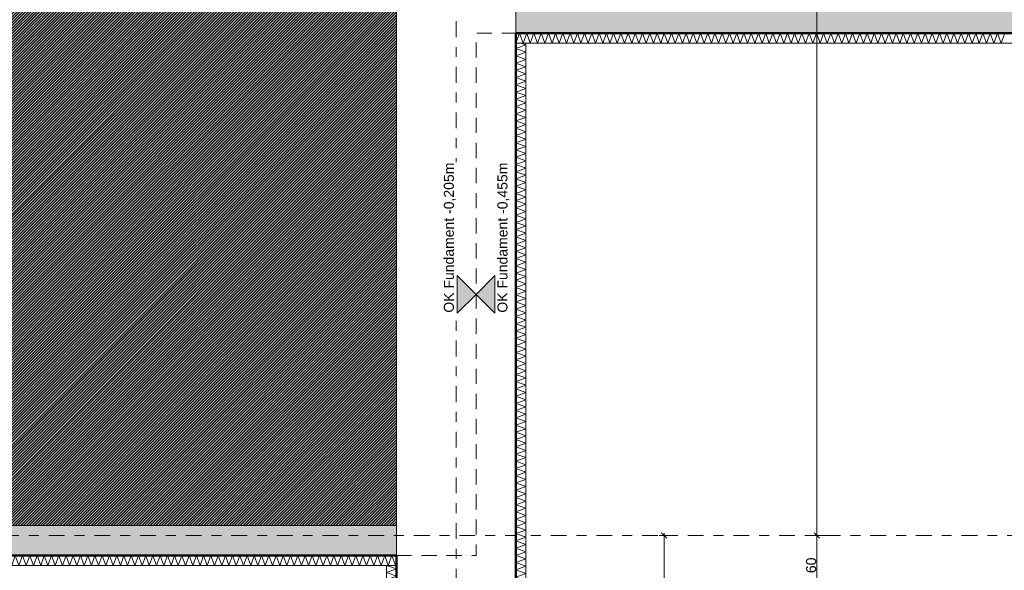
# Model space of a CAD drawing. Header units: metres. Extents: x -273 to 6, y -183 to 13.
# Tile 131 of 256: x -104 to -94, y -40 to -34. Entities that reach past the tile are written whole.
import ezdxf

# ---------------------------------------------------------------- set-up
doc = ezdxf.new("R2010")
doc.units = ezdxf.units.M
doc.header["$LTSCALE"] = 0.05
doc.header["$PDMODE"] = 1
doc.header["$PDSIZE"] = -2
doc.linetypes.add('ISO-02 Strichlinie', pattern=[3.81, 3.048, -0.762])
doc.linetypes.add('Linienart-53', pattern=[5.291531, 3.175, -1.058062, 0.352704, -0.705764])
doc.layers.get('0').update_dxf_attribs({"lineweight": 25})
for name, color, linetype, lineweight, true_color in [('00 -Bauelemente -Dämmung innen', 7, 'Continuous', 9, 0xff7fe6), ('30 -32 Gründung- 2 Flachgründungen u. Bodenplatten', 7, 'Continuous', 9, 0xff6633), ('30 -32 Gründung-4 Frostschürze', 7, 'Continuous', 9, 0x66aaff), ('70 -72 Beschriftung- 1 Beschriftung allgemein', 7, 'Continuous', 9, 0xff6633), ('70 -76 Bemaßung- 2 Allgemein', 7, 'Continuous', 5, 0x6666cc)]:
    doc.layers.add(name, color=color, linetype=linetype, lineweight=lineweight, true_color=true_color)
doc.layers.add('70 -71 Achsen- 1 Gebäudeachsen', color=7, linetype='Linienart-53', lineweight=18)
doc.layers.add('Keine', color=7, linetype='Continuous', lineweight=9)
doc.styles.add('Arial', font='arial.ttf')
doc.dimstyles.new('k+k_klein', dxfattribs={"dimtxt": 0.100689, "dimasz": 0.05302, "dimexe": 0.05, "dimexo": 0.15, "dimgap": 0.005, "dimtad": 1, "dimdec": 3, "dimtxsty": 'Arial', "dimblk": 'VW_SLASH-2', "dimblk1": 'VW_SLASH-2', "dimblk2": 'VW_SLASH-2', "dimcen": 0, "dimdle": 0.025, "dimadec": 3, "dimazin": 0, "dimtfac": 0.75, "dimtdec": 3, "dimtix": 1, "dimtmove": 0, "dimatfit": 0, "dimldrblk": 'VW_FILLEDARROW', "dimfxl": 0.1, "dimfxlon": 1, "dimfrac": 2, "dimtolj": 1, "dimarcsym": 0})

# ---------------------------------------------------------------- blocks, each defined once
blk = doc.blocks.new('_Achsen (3D)')
at = {"layer": '70 -71 Achsen- 1 Gebäudeachsen', "transparency": 33554687}
for p, q in [((-99.421, 3.8), (-99.421, -46.172)), ((-179.668, -39.447), (3.826, -39.447))]:
    blk.add_line(p, q, dxfattribs=at)
blk = doc.blocks.new('Gruppe-444')
at = {"color": 255, "linetype": 'Continuous', "lineweight": 5}
blk.add_wipeout([(-98.821, -34.497), (-75.671, -34.497), (-75.671, -34.397), (-98.821, -34.397)], dxfattribs=at).dxf.layer = '00 -Bauelemente -Dämmung innen'
blk = doc.blocks.new('Gruppe-445')
at = {"layer": '00 -Bauelemente -Dämmung innen', "color": 7, "transparency": 33554687, "flags": 128}
blk.add_lwpolyline([(-98.821, -34.497), (-98.7846, -34.397), (-98.7482, -34.497), (-98.7118, -34.397), (-98.6754, -34.497), (-98.639, -34.397), (-98.6026, -34.497), (-98.5662, -34.397), (-98.5298, -34.497), (-98.4934, -34.397), (-98.457, -34.497), (-98.4206, -34.397), (-98.3842, -34.497), (-98.3478, -34.397), (-98.3114, -34.497), (-98.275, -34.397), (-98.2386, -34.497), (-98.2023, -34.397), (-98.1659, -34.497), (-98.1295, -34.397), (-98.0931, -34.497), (-98.0567, -34.397), (-98.0203, -34.497), (-97.9839, -34.397), (-97.9475, -34.497), (-97.9111, -34.397), (-97.8747, -34.497), (-97.8383, -34.397), (-97.8019, -34.497), (-97.7655, -34.397), (-97.7291, -34.497), (-97.6927, -34.397), (-97.6563, -34.497), (-97.6199, -34.397), (-97.5835, -34.497), (-97.5471, -34.397), (-97.5107, -34.497), (-97.4743, -34.397), (-97.4379, -34.497), (-97.4015, -34.397), (-97.3651, -34.497), (-97.3287, -34.397), (-97.2923, -34.497), (-97.2559, -34.397), (-97.2195, -34.497), (-97.1831, -34.397), (-97.1467, -34.497), (-97.1103, -34.397), (-97.0739, -34.497), (-97.0375, -34.397), (-97.0011, -34.497), (-96.9648, -34.397), (-96.9284, -34.497), (-96.892, -34.397), (-96.8556, -34.497), (-96.8192, -34.397), (-96.7828, -34.497), (-96.7464, -34.397), (-96.71, -34.497), (-96.6736, -34.397), (-96.6372, -34.497), (-96.6008, -34.397), (-96.5644, -34.497), (-96.528, -34.397), (-96.4916, -34.497), (-96.4552, -34.397), (-96.4188, -34.497), (-96.3824, -34.397), (-96.346, -34.497), (-96.3096, -34.397), (-96.2732, -34.497), (-96.2368, -34.397), (-96.2004, -34.497), (-96.164, -34.397), (-96.1276, -34.497), (-96.0912, -34.397), (-96.0548, -34.497), (-96.0184, -34.397), (-95.982, -34.497), (-95.9456, -34.397), (-95.9092, -34.497), (-95.8728, -34.397), (-95.8364, -34.497), (-95.8, -34.397), (-95.7636, -34.497), (-95.7273, -34.397), (-95.6909, -34.497), (-95.6545, -34.397), (-95.6181, -34.497), (-95.5817, -34.397), (-95.5453, -34.497), (-95.5089, -34.397), (-95.4725, -34.497), (-95.4361, -34.397), (-95.3997, -34.497), (-95.3633, -34.397), (-95.3269, -34.497), (-95.2905, -34.397), (-95.2541, -34.497), (-95.2177, -34.397), (-95.1813, -34.497), (-95.1449, -34.397), (-95.1085, -34.497), (-95.0721, -34.397), (-95.0357, -34.497), (-94.9993, -34.397), (-94.9629, -34.497), (-94.9265, -34.397), (-94.8901, -34.497), (-94.8537, -34.397), (-94.8173, -34.497), (-94.7809, -34.397), (-94.7445, -34.497), (-94.7081, -34.397), (-94.6717, -34.497), (-94.6353, -34.397), (-94.5989, -34.497), (-94.5625, -34.397), (-94.5262, -34.497), (-94.4898, -34.397), (-94.4534, -34.497), (-94.417, -34.397), (-94.3806, -34.497), (-94.3442, -34.397), (-94.3078, -34.497), (-94.2714, -34.397), (-94.235, -34.497), (-94.1986, -34.397), (-94.1622, -34.497), (-94.1258, -34.397), (-94.0894, -34.497), (-94.053, -34.397), (-94.0166, -34.497), (-93.9802, -34.397), (-93.9438, -34.497), (-93.9074, -34.397)], dxfattribs=at)
blk = doc.blocks.new('Gruppe-446')
at = {"layer": '00 -Bauelemente -Dämmung innen', "color": 7, "linetype": 'Continuous', "lineweight": 9, "transparency": 33554687}
blk.add_line((-98.821, -34.397), (-98.821, -34.497), dxfattribs=at)
blk = doc.blocks.new('Gruppe-448')
at = {"color": 7, "transparency": 33554687}
blk.add_blockref('Gruppe-446', (0, 0), dxfattribs=at)
blk = doc.blocks.new('Gruppe-449')
at = {"layer": '00 -Bauelemente -Dämmung innen', "color": 7, "linetype": 'Continuous', "lineweight": 9, "transparency": 33554687}
blk.add_line((-75.671, -34.397), (-98.821, -34.397), dxfattribs=at)
blk = doc.blocks.new('Gruppe-450')
at = {"layer": '00 -Bauelemente -Dämmung innen', "color": 7, "linetype": 'Continuous', "lineweight": 9, "transparency": 33554687}
blk.add_line((-98.821, -34.497), (-75.671, -34.497), dxfattribs=at)
blk = doc.blocks.new('Gruppe-451')
at = {"color": 7, "transparency": 33554687}
for name in ['Gruppe-449', 'Gruppe-450']:
    blk.add_blockref(name, (0, 0), dxfattribs=at)
blk = doc.blocks.new('Gruppe-452')
at = {"layer": '00 -Bauelemente -Dämmung innen', "color": 7}
blk.add_blockref('Gruppe-444', (0, 0), dxfattribs=at)
at = {"color": 7, "transparency": 33554687}
for name in ['Gruppe-448', 'Gruppe-451']:
    blk.add_blockref(name, (0, 0), dxfattribs=at)
at = {"layer": '00 -Bauelemente -Dämmung innen', "color": 7, "transparency": 33554687}
blk.add_blockref('Gruppe-445', (0, 0), dxfattribs=at)
blk = doc.blocks.new('Gruppe-453')
at = {"layer": '00 -Bauelemente -Dämmung innen', "color": 7, "transparency": 33554687}
blk.add_blockref('Gruppe-452', (0, 0), dxfattribs=at)
at = {"layer": '00 -Bauelemente -Dämmung innen', "color": 0, "flags": 1}
for tag in ['prm0_value', 'prm1_value', 'prm2_value', 'prm3_value', 'prm4_value', 'prm5_value', 'prm6_value', 'IFC_UUID', 'instanceID', 'prm0_name', 'prm0_type', 'prm1_name', 'prm1_type', 'prm2_name', 'prm2_type', 'prm3_name', 'prm3_type', 'prm4_name', 'prm4_type', 'prm5_name', 'prm5_type', 'prm6_name', 'prm6_type']:
    blk.add_attdef(tag, (-98.821, -34.497), '', height=0.00018, dxfattribs=at)
blk = doc.blocks.new('Gruppe-454')
at = {"color": 255, "linetype": 'Continuous', "lineweight": 5}
blk.add_wipeout([(-105.271, -39.747), (-100.021, -39.747), (-100.021, -39.647), (-105.271, -39.647)], dxfattribs=at).dxf.layer = '00 -Bauelemente -Dämmung innen'
blk = doc.blocks.new('Gruppe-455')
at = {"layer": '00 -Bauelemente -Dämmung innen', "color": 7, "transparency": 33554687, "flags": 128}
blk.add_lwpolyline([(-105.271, -39.747), (-105.2346, -39.647), (-105.1982, -39.747), (-105.1618, -39.647), (-105.1254, -39.747), (-105.089, -39.647), (-105.0526, -39.747), (-105.0162, -39.647), (-104.9798, -39.747), (-104.9434, -39.647), (-104.907, -39.747), (-104.8706, -39.647), (-104.8342, -39.747), (-104.7978, -39.647), (-104.7614, -39.747), (-104.725, -39.647), (-104.6886, -39.747), (-104.6523, -39.647), (-104.6159, -39.747), (-104.5795, -39.647), (-104.5431, -39.747), (-104.5067, -39.647), (-104.4703, -39.747), (-104.4339, -39.647), (-104.3975, -39.747), (-104.3611, -39.647), (-104.3247, -39.747), (-104.2883, -39.647), (-104.2519, -39.747), (-104.2155, -39.647), (-104.1791, -39.747), (-104.1427, -39.647), (-104.1063, -39.747), (-104.0699, -39.647), (-104.0335, -39.747), (-103.9971, -39.647), (-103.9607, -39.747), (-103.9243, -39.647), (-103.8879, -39.747), (-103.8515, -39.647), (-103.8151, -39.747), (-103.7787, -39.647), (-103.7423, -39.747), (-103.7059, -39.647), (-103.6695, -39.747), (-103.6331, -39.647), (-103.5967, -39.747), (-103.5603, -39.647), (-103.5239, -39.747), (-103.4875, -39.647), (-103.4511, -39.747), (-103.4148, -39.647), (-103.3784, -39.747), (-103.342, -39.647), (-103.3056, -39.747), (-103.2692, -39.647), (-103.2328, -39.747), (-103.1964, -39.647), (-103.16, -39.747), (-103.1236, -39.647), (-103.0872, -39.747), (-103.0508, -39.647), (-103.0144, -39.747), (-102.978, -39.647), (-102.9416, -39.747), (-102.9052, -39.647), (-102.8688, -39.747), (-102.8324, -39.647), (-102.796, -39.747), (-102.7596, -39.647), (-102.7232, -39.747), (-102.6868, -39.647), (-102.6504, -39.747), (-102.614, -39.647), (-102.5776, -39.747), (-102.5412, -39.647), (-102.5048, -39.747), (-102.4684, -39.647), (-102.432, -39.747), (-102.3956, -39.647), (-102.3592, -39.747), (-102.3228, -39.647), (-102.2864, -39.747), (-102.25, -39.647), (-102.2136, -39.747), (-102.1773, -39.647), (-102.1409, -39.747), (-102.1045, -39.647), (-102.0681, -39.747), (-102.0317, -39.647), (-101.9953, -39.747), (-101.9589, -39.647), (-101.9225, -39.747), (-101.8861, -39.647), (-101.8497, -39.747), (-101.8133, -39.647), (-101.7769, -39.747), (-101.7405, -39.647), (-101.7041, -39.747), (-101.6677, -39.647), (-101.6313, -39.747), (-101.5949, -39.647), (-101.5585, -39.747), (-101.5221, -39.647), (-101.4857, -39.747), (-101.4493, -39.647), (-101.4129, -39.747), (-101.3765, -39.647), (-101.3401, -39.747), (-101.3037, -39.647), (-101.2673, -39.747), (-101.2309, -39.647), (-101.1945, -39.747), (-101.1581, -39.647), (-101.1217, -39.747), (-101.0853, -39.647), (-101.0489, -39.747), (-101.0125, -39.647), (-100.9762, -39.747), (-100.9398, -39.647), (-100.9034, -39.747), (-100.867, -39.647), (-100.8306, -39.747), (-100.7942, -39.647), (-100.7578, -39.747), (-100.7214, -39.647), (-100.685, -39.747), (-100.6486, -39.647), (-100.6122, -39.747), (-100.5758, -39.647), (-100.5394, -39.747), (-100.503, -39.647), (-100.4666, -39.747), (-100.4302, -39.647), (-100.3938, -39.747), (-100.3574, -39.647), (-100.321, -39.747), (-100.2846, -39.647), (-100.2482, -39.747), (-100.2118, -39.647), (-100.1754, -39.747), (-100.139, -39.647), (-100.1026, -39.747), (-100.0662, -39.647), (-100.0298, -39.747), (-100.021, -39.7228)], dxfattribs=at)
blk = doc.blocks.new('Gruppe-456')
at = {"layer": '00 -Bauelemente -Dämmung innen', "color": 7, "linetype": 'Continuous', "lineweight": 9, "transparency": 33554687}
blk.add_line((-105.271, -39.647), (-105.271, -39.747), dxfattribs=at)
blk = doc.blocks.new('Gruppe-457')
at = {"layer": '00 -Bauelemente -Dämmung innen', "color": 7, "linetype": 'Continuous', "lineweight": 9, "transparency": 33554687}
blk.add_line((-100.021, -39.747), (-100.021, -39.647), dxfattribs=at)
blk = doc.blocks.new('Gruppe-458')
at = {"color": 7, "transparency": 33554687}
for name in ['Gruppe-456', 'Gruppe-457']:
    blk.add_blockref(name, (0, 0), dxfattribs=at)
blk = doc.blocks.new('Gruppe-459')
at = {"layer": '00 -Bauelemente -Dämmung innen', "color": 7, "linetype": 'Continuous', "lineweight": 9, "transparency": 33554687}
blk.add_line((-100.021, -39.647), (-105.271, -39.647), dxfattribs=at)
blk = doc.blocks.new('Gruppe-460')
at = {"layer": '00 -Bauelemente -Dämmung innen', "color": 7, "linetype": 'Continuous', "lineweight": 9, "transparency": 33554687}
blk.add_line((-105.271, -39.747), (-100.021, -39.747), dxfattribs=at)
blk = doc.blocks.new('Gruppe-461')
at = {"color": 7, "transparency": 33554687}
for name in ['Gruppe-459', 'Gruppe-460']:
    blk.add_blockref(name, (0, 0), dxfattribs=at)
blk = doc.blocks.new('Gruppe-462')
at = {"layer": '00 -Bauelemente -Dämmung innen', "color": 7}
blk.add_blockref('Gruppe-454', (0, 0), dxfattribs=at)
at = {"color": 7, "transparency": 33554687}
for name in ['Gruppe-458', 'Gruppe-461']:
    blk.add_blockref(name, (0, 0), dxfattribs=at)
at = {"layer": '00 -Bauelemente -Dämmung innen', "color": 7, "transparency": 33554687}
blk.add_blockref('Gruppe-455', (0, 0), dxfattribs=at)
blk = doc.blocks.new('Gruppe-463')
at = {"layer": '00 -Bauelemente -Dämmung innen', "color": 7, "transparency": 33554687}
blk.add_blockref('Gruppe-462', (0, 0), dxfattribs=at)
at = {"layer": '00 -Bauelemente -Dämmung innen', "color": 0, "flags": 1}
for tag in ['prm0_value', 'prm1_value', 'prm2_value', 'prm3_value', 'prm4_value', 'prm5_value', 'prm6_value', 'IFC_UUID', 'instanceID', 'prm0_name', 'prm0_type', 'prm1_name', 'prm1_type', 'prm2_name', 'prm2_type', 'prm3_name', 'prm3_type', 'prm4_name', 'prm4_type', 'prm5_name', 'prm5_type', 'prm6_name', 'prm6_type']:
    blk.add_attdef(tag, (-105.271, -39.747), '', height=0.00018, dxfattribs=at)
blk = doc.blocks.new('Gruppe-1594')
at = {"color": 255, "linetype": 'Continuous', "lineweight": 5}
blk.add_wipeout([(-98.721, -40.047), (-98.721, -34.497), (-98.821, -34.497), (-98.821, -40.047)], dxfattribs=at).dxf.layer = '00 -Bauelemente -Dämmung innen'
blk = doc.blocks.new('Gruppe-1595')
at = {"layer": '00 -Bauelemente -Dämmung innen', "color": 7, "transparency": 33554687, "flags": 128}
blk.add_lwpolyline([(-98.721, -40.047), (-98.821, -40.0106), (-98.721, -39.9742), (-98.821, -39.9379), (-98.721, -39.9015), (-98.821, -39.8651), (-98.721, -39.8287), (-98.821, -39.7923), (-98.721, -39.7559), (-98.821, -39.7195), (-98.721, -39.6831), (-98.821, -39.6467), (-98.721, -39.6103), (-98.821, -39.5739), (-98.721, -39.5375), (-98.821, -39.5011), (-98.721, -39.4647), (-98.821, -39.4283), (-98.721, -39.3919), (-98.821, -39.3555), (-98.721, -39.3191), (-98.821, -39.2827), (-98.721, -39.2463), (-98.821, -39.2099), (-98.721, -39.1735), (-98.821, -39.1371), (-98.721, -39.1007), (-98.821, -39.0643), (-98.721, -39.0279), (-98.821, -38.9915), (-98.721, -38.9551), (-98.821, -38.9187), (-98.721, -38.8823), (-98.821, -38.8459), (-98.721, -38.8095), (-98.821, -38.7731), (-98.721, -38.7367), (-98.821, -38.7004), (-98.721, -38.664), (-98.821, -38.6276), (-98.721, -38.5912), (-98.821, -38.5548), (-98.721, -38.5184), (-98.821, -38.482), (-98.721, -38.4456), (-98.821, -38.4092), (-98.721, -38.3728), (-98.821, -38.3364), (-98.721, -38.3), (-98.821, -38.2636), (-98.721, -38.2272), (-98.821, -38.1908), (-98.721, -38.1544), (-98.821, -38.118), (-98.721, -38.0816), (-98.821, -38.0452), (-98.721, -38.0088), (-98.821, -37.9724), (-98.721, -37.936), (-98.821, -37.8996), (-98.721, -37.8632), (-98.821, -37.8268), (-98.721, -37.7904), (-98.821, -37.754), (-98.721, -37.7176), (-98.821, -37.6812), (-98.721, -37.6448), (-98.821, -37.6084), (-98.721, -37.572), (-98.821, -37.5356), (-98.721, -37.4993), (-98.821, -37.4629), (-98.721, -37.4265), (-98.821, -37.3901), (-98.721, -37.3537), (-98.821, -37.3173), (-98.721, -37.2809), (-98.821, -37.2445), (-98.721, -37.2081), (-98.821, -37.1717), (-98.721, -37.1353), (-98.821, -37.0989), (-98.721, -37.0625), (-98.821, -37.0261), (-98.721, -36.9897), (-98.821, -36.9533), (-98.721, -36.9169), (-98.821, -36.8805), (-98.721, -36.8441), (-98.821, -36.8077), (-98.721, -36.7713), (-98.821, -36.7349), (-98.721, -36.6985), (-98.821, -36.6621), (-98.721, -36.6257), (-98.821, -36.5893), (-98.721, -36.5529), (-98.821, -36.5165), (-98.721, -36.4801), (-98.821, -36.4437), (-98.721, -36.4073), (-98.821, -36.3709), (-98.721, -36.3345), (-98.821, -36.2981), (-98.721, -36.2618), (-98.821, -36.2254), (-98.721, -36.189), (-98.821, -36.1526), (-98.721, -36.1162), (-98.821, -36.0798), (-98.721, -36.0434), (-98.821, -36.007), (-98.721, -35.9706), (-98.821, -35.9342), (-98.721, -35.8978), (-98.821, -35.8614), (-98.721, -35.825), (-98.821, -35.7886), (-98.721, -35.7522), (-98.821, -35.7158), (-98.721, -35.6794), (-98.821, -35.643), (-98.721, -35.6066), (-98.821, -35.5702), (-98.721, -35.5338), (-98.821, -35.4974), (-98.721, -35.461), (-98.821, -35.4246), (-98.721, -35.3882), (-98.821, -35.3518), (-98.721, -35.3154), (-98.821, -35.279), (-98.721, -35.2426), (-98.821, -35.2062), (-98.721, -35.1698), (-98.821, -35.1334), (-98.721, -35.097), (-98.821, -35.0606), (-98.721, -35.0243), (-98.821, -34.9879), (-98.721, -34.9515), (-98.821, -34.9151), (-98.721, -34.8787), (-98.821, -34.8423), (-98.721, -34.8059), (-98.821, -34.7695), (-98.721, -34.7331), (-98.821, -34.6967), (-98.721, -34.6603), (-98.821, -34.6239), (-98.721, -34.5875), (-98.821, -34.5511), (-98.721, -34.5147), (-98.7695, -34.497)], dxfattribs=at)
blk = doc.blocks.new('Gruppe-1596')
at = {"layer": '00 -Bauelemente -Dämmung innen', "color": 7, "linetype": 'Continuous', "lineweight": 9, "transparency": 33554687}
blk.add_line((-98.821, -40.047), (-98.721, -40.047), dxfattribs=at)
blk = doc.blocks.new('Gruppe-1597')
at = {"layer": '00 -Bauelemente -Dämmung innen', "color": 7, "linetype": 'Continuous', "lineweight": 9, "transparency": 33554687}
blk.add_line((-98.721, -34.497), (-98.821, -34.497), dxfattribs=at)
blk = doc.blocks.new('Gruppe-1598')
at = {"color": 7, "transparency": 33554687}
for name in ['Gruppe-1597', 'Gruppe-1596']:
    blk.add_blockref(name, (0, 0), dxfattribs=at)
blk = doc.blocks.new('Gruppe-1599')
at = {"layer": '00 -Bauelemente -Dämmung innen', "color": 7, "linetype": 'Continuous', "lineweight": 9, "transparency": 33554687}
blk.add_line((-98.821, -34.497), (-98.821, -40.047), dxfattribs=at)
blk = doc.blocks.new('Gruppe-1600')
at = {"layer": '00 -Bauelemente -Dämmung innen', "color": 7, "linetype": 'Continuous', "lineweight": 9, "transparency": 33554687}
blk.add_line((-98.721, -40.047), (-98.721, -34.497), dxfattribs=at)
blk = doc.blocks.new('Gruppe-1601')
at = {"color": 7, "transparency": 33554687}
for name in ['Gruppe-1599', 'Gruppe-1600']:
    blk.add_blockref(name, (0, 0), dxfattribs=at)
blk = doc.blocks.new('Gruppe-1602')
at = {"layer": '00 -Bauelemente -Dämmung innen', "color": 7}
blk.add_blockref('Gruppe-1594', (0, 0), dxfattribs=at)
at = {"color": 7, "transparency": 33554687}
for name in ['Gruppe-1598', 'Gruppe-1601']:
    blk.add_blockref(name, (0, 0), dxfattribs=at)
at = {"layer": '00 -Bauelemente -Dämmung innen', "color": 7, "transparency": 33554687}
blk.add_blockref('Gruppe-1595', (0, 0), dxfattribs=at)
blk = doc.blocks.new('Gruppe-1603')
at = {"layer": '00 -Bauelemente -Dämmung innen', "color": 7, "transparency": 33554687}
blk.add_blockref('Gruppe-1602', (0, 0), dxfattribs=at)
at = {"layer": '00 -Bauelemente -Dämmung innen', "color": 0, "flags": 1}
for tag in ['prm0_value', 'prm1_value', 'prm2_value', 'prm3_value', 'prm4_value', 'prm5_value', 'prm6_value', 'IFC_UUID', 'instanceID', 'prm0_name', 'prm0_type', 'prm1_name', 'prm1_type', 'prm2_name', 'prm2_type', 'prm3_name', 'prm3_type', 'prm4_name', 'prm4_type', 'prm5_name', 'prm5_type', 'prm6_name', 'prm6_type']:
    blk.add_attdef(tag, (-98.821, -40.047), '', height=0.00018, dxfattribs=at)
blk = doc.blocks.new('Gruppe-1614')
at = {"color": 255, "linetype": 'Continuous', "lineweight": 5}
blk.add_wipeout([(-100.021, -40.147), (-100.021, -39.747), (-100.121, -39.747), (-100.121, -40.147)], dxfattribs=at).dxf.layer = '00 -Bauelemente -Dämmung innen'
blk = doc.blocks.new('Gruppe-1615')
at = {"layer": '00 -Bauelemente -Dämmung innen', "color": 7, "transparency": 33554687, "flags": 128}
blk.add_lwpolyline([(-100.021, -40.147), (-100.121, -40.1106), (-100.021, -40.0742), (-100.121, -40.0379), (-100.021, -40.0015), (-100.121, -39.9651), (-100.021, -39.9287), (-100.121, -39.8923), (-100.021, -39.8559), (-100.121, -39.8195), (-100.021, -39.7831), (-100.12, -39.747)], dxfattribs=at)
blk = doc.blocks.new('Gruppe-1616')
at = {"layer": '00 -Bauelemente -Dämmung innen', "color": 7, "linetype": 'Continuous', "lineweight": 9, "transparency": 33554687}
blk.add_line((-100.121, -40.147), (-100.021, -40.147), dxfattribs=at)
blk = doc.blocks.new('Gruppe-1617')
at = {"layer": '00 -Bauelemente -Dämmung innen', "color": 7, "linetype": 'Continuous', "lineweight": 9, "transparency": 33554687}
blk.add_line((-100.021, -39.747), (-100.121, -39.747), dxfattribs=at)
blk = doc.blocks.new('Gruppe-1618')
at = {"color": 7, "transparency": 33554687}
for name in ['Gruppe-1617', 'Gruppe-1616']:
    blk.add_blockref(name, (0, 0), dxfattribs=at)
blk = doc.blocks.new('Gruppe-1619')
at = {"layer": '00 -Bauelemente -Dämmung innen', "color": 7, "linetype": 'Continuous', "lineweight": 9, "transparency": 33554687}
blk.add_line((-100.121, -39.747), (-100.121, -40.147), dxfattribs=at)
blk = doc.blocks.new('Gruppe-1620')
at = {"layer": '00 -Bauelemente -Dämmung innen', "color": 7, "linetype": 'Continuous', "lineweight": 9, "transparency": 33554687}
blk.add_line((-100.021, -40.147), (-100.021, -39.747), dxfattribs=at)
blk = doc.blocks.new('Gruppe-1621')
at = {"color": 7, "transparency": 33554687}
for name in ['Gruppe-1619', 'Gruppe-1620']:
    blk.add_blockref(name, (0, 0), dxfattribs=at)
blk = doc.blocks.new('Gruppe-1622')
at = {"layer": '00 -Bauelemente -Dämmung innen', "color": 7}
blk.add_blockref('Gruppe-1614', (0, 0), dxfattribs=at)
at = {"color": 7, "transparency": 33554687}
for name in ['Gruppe-1618', 'Gruppe-1621']:
    blk.add_blockref(name, (0, 0), dxfattribs=at)
at = {"layer": '00 -Bauelemente -Dämmung innen', "color": 7, "transparency": 33554687}
blk.add_blockref('Gruppe-1615', (0, 0), dxfattribs=at)
blk = doc.blocks.new('Gruppe-1623')
at = {"layer": '00 -Bauelemente -Dämmung innen', "color": 7, "transparency": 33554687}
blk.add_blockref('Gruppe-1622', (0, 0), dxfattribs=at)
at = {"layer": '00 -Bauelemente -Dämmung innen', "color": 0, "flags": 1}
for tag in ['prm0_value', 'prm1_value', 'prm2_value', 'prm3_value', 'prm4_value', 'prm5_value', 'prm6_value', 'IFC_UUID', 'instanceID', 'prm0_name', 'prm0_type', 'prm1_name', 'prm1_type', 'prm2_name', 'prm2_type', 'prm3_name', 'prm3_type', 'prm4_name', 'prm4_type', 'prm5_name', 'prm5_type', 'prm6_name', 'prm6_type']:
    blk.add_attdef(tag, (-100.121, -40.147), '', height=0.00018, dxfattribs=at)
blk = doc.blocks.new('_FU_2D LP5 (2D)')
at = {"layer": 'Keine', "linetype": 'Continuous', "lineweight": 0, "transparency": 33554511}
blk.add_hatch(color=43, dxfattribs=at).paths.add_polyline_path([(-159.62099996, -12.44704198), (-159.62099996, -39.34704198), (-154.37099996, -39.34704198), (-154.37099996, -37.69704198), (-150.87099996, -37.69704198), (-150.87099996, -39.34704198), (-146.77099996, -39.34704198), (-146.77099996, -37.69704198), (-143.27099996, -37.69704198), (-143.27099996, -39.34704198), (-139.17099996, -39.34704198), (-139.17099996, -37.69704198), (-135.67099996, -37.69704198), (-135.67099996, -39.34704198), (-131.57099996, -39.34704198), (-131.57099996, -37.69704198), (-128.07099996, -37.69704198), (-128.07099996, -39.34704198), (-123.97099996, -39.34704198), (-123.97099996, -37.69704198), (-120.47099996, -37.69704198), (-120.47099996, -39.34704198), (-116.37099996, -39.34704198), (-116.37099996, -37.69704198), (-112.87099996, -37.69704198), (-112.87099996, -39.34704198), (-108.77099996, -39.34704198), (-108.77099996, -37.69704198), (-105.27099996, -37.69704198), (-105.27099996, -39.34704198), (-100.02099996, -39.34704198), (-100.02099996, -12.44704198)])
at = {"layer": 'Keine', "linetype": 'Continuous', "lineweight": 18, "transparency": 33554511}
h = blk.add_hatch(dxfattribs=at)
h.set_pattern_fill('Schraffur rosa', color=211, style=0, pattern_type=2)
h.set_pattern_definition([(45, (-163.679892, -17.715123), (0.0141421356, -0.0141421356), [])])
h.paths.add_polyline_path([(-159.62099996, -12.44704198), (-159.62099996, -39.34704198), (-154.37099996, -39.34704198), (-154.37099996, -37.69704198), (-150.87099996, -37.69704198), (-150.87099996, -39.34704198), (-146.77099996, -39.34704198), (-146.77099996, -37.69704198), (-143.27099996, -37.69704198), (-143.27099996, -39.34704198), (-139.17099996, -39.34704198), (-139.17099996, -37.69704198), (-135.67099996, -37.69704198), (-135.67099996, -39.34704198), (-131.57099996, -39.34704198), (-131.57099996, -37.69704198), (-128.07099996, -37.69704198), (-128.07099996, -39.34704198), (-123.97099996, -39.34704198), (-123.97099996, -37.69704198), (-120.47099996, -37.69704198), (-120.47099996, -39.34704198), (-116.37099996, -39.34704198), (-116.37099996, -37.69704198), (-112.87099996, -37.69704198), (-112.87099996, -39.34704198), (-108.77099996, -39.34704198), (-108.77099996, -37.69704198), (-105.27099996, -37.69704198), (-105.27099996, -39.34704198), (-100.02099996, -39.34704198), (-100.02099996, -12.44704198)])
at = {"layer": 'Keine', "flags": 128}
blk.add_lwpolyline([(-135.67099996, -39.34704198), (-131.57099996, -39.34704198), (-131.57099996, -37.69704198), (-128.07099996, -37.69704198), (-128.07099996, -39.34704198), (-123.97099996, -39.34704198), (-123.97099996, -37.69704198), (-120.47099996, -37.69704198), (-120.47099996, -39.34704198), (-116.37099996, -39.34704198), (-116.37099996, -37.69704198), (-112.87099996, -37.69704198), (-112.87099996, -39.34704198), (-108.77099996, -39.34704198), (-108.77099996, -37.69704198), (-105.27099996, -37.69704198), (-105.27099996, -39.34704198), (-100.02099996, -39.34704198), (-100.02099996, -12.44704198), (-159.62099996, -12.44704198)], dxfattribs=at)
blk.add_lwpolyline([(-135.67099996, -39.34704198), (-131.57099996, -39.34704198), (-131.57099996, -37.69704198), (-128.07099996, -37.69704198), (-128.07099996, -39.34704198), (-123.97099996, -39.34704198), (-123.97099996, -37.69704198), (-120.47099996, -37.69704198), (-120.47099996, -39.34704198), (-116.37099996, -39.34704198), (-116.37099996, -37.69704198), (-112.87099996, -37.69704198), (-112.87099996, -39.34704198), (-108.77099996, -39.34704198), (-108.77099996, -37.69704198), (-105.27099996, -37.69704198), (-105.27099996, -39.34704198), (-100.02099996, -39.34704198), (-100.02099996, -12.44704198), (-159.62099996, -12.44704198)], dxfattribs=at)
at = {"layer": '00 -Bauelemente -Dämmung innen', "color": 7}
for name in ['Gruppe-453', 'Gruppe-463']:
    blk.add_blockref(name, (0, 0), dxfattribs=at)
at = {"layer": '30 -32 Gründung-4 Frostschürze', "linetype": 'Continuous', "lineweight": 0, "transparency": 33554534}
for points in [[(-75.67099996, -34.39704198), (-98.82099996, -34.39704198), (-98.82099996, -34.09704198), (-75.67099996, -34.09704198)], [(-105.27099996, -39.34704198), (-100.02099996, -39.34704198), (-100.02099996, -39.64704198), (-105.27099996, -39.64704198)]]:
    blk.add_hatch(color=161, dxfattribs=at).paths.add_polyline_path(points)
at = {"layer": '30 -32 Gründung-4 Frostschürze', "flags": 128}
for points in [[(-75.67099996, -34.39704198), (-98.82099996, -34.39704198), (-98.82099996, -34.09704198), (-75.67099996, -34.09704198)], [(-105.27099996, -39.34704198), (-100.02099996, -39.34704198), (-100.02099996, -39.64704198), (-105.27099996, -39.64704198)]]:
    blk.add_lwpolyline(points, close=True, dxfattribs=at)
at = {"layer": '00 -Bauelemente -Dämmung innen', "color": 7}
for name in ['Gruppe-1603', 'Gruppe-1623']:
    blk.add_blockref(name, (0, 0), dxfattribs=at)
at = {"layer": '30 -32 Gründung- 2 Flachgründungen u. Bodenplatten', "flags": 128}
blk.add_lwpolyline([(-159.62099996, -12.44704198), (-100.02099996, -12.44704198), (-100.02099996, -40.04704198), (-98.82099996, -40.04704198), (-98.82099996, -23.54704198), (-94.09599996, -23.54704198), (-94.09599996, -11.09704198), (-98.82099996, -11.09704198), (-98.82099996, -9.29704198), (-92.67099996, -9.29704198), (-92.67099996, -8.09704198), (-93.72099996, -8.09704198), (-93.72099996, 0.10991089), (-94.92099996, 0.10991089), (-94.92099996, -8.09704198), (-98.82099996, -8.09704198), (-98.82099996, -7.44704198), (-100.02099996, -7.44704198), (-100.02099996, -10.94704198), (-160.82099996, -10.94704198)], dxfattribs=at)
at = {"layer": '30 -32 Gründung- 2 Flachgründungen u. Bodenplatten', "linetype": 'ISO-02 Strichlinie', "flags": 128}
blk.add_lwpolyline([(-100.02099996, -39.64704198), (-99.22099996, -39.64704198), (-99.22099996, -34.39704198), (-98.82099996, -34.39704198)], dxfattribs=at)
at = {"layer": '70 -72 Beschriftung- 1 Beschriftung allgemein', "color": 103, "lineweight": 50, "true_color": 0x66cc7f, "flags": 128}
blk.add_lwpolyline([(-116.37099996, -39.64704198), (-116.37099996, -41.19704198), (-112.87099996, -41.19704198), (-112.87099996, -39.64704198), (-108.77099996, -39.64704198), (-108.77099996, -41.19704198), (-105.27099996, -41.19704198), (-105.27099996, -39.64704198), (-100.02099996, -39.64704198), (-100.02099996, -40.04704198), (-98.82099996, -40.04704198), (-98.82099996, -34.39704198), (-75.67099996, -34.39704198)], dxfattribs=at)
blk = doc.blocks.new('VW_SLASH-2')
at = {"color": 0, "linetype": 'ByBlock', "lineweight": -2, "transparency": 16777216}
blk.add_line((0.47, 0), (-1, 0), dxfattribs=at)
at = {"color": 0, "lineweight": 5, "transparency": 16777216, "flags": 128}
blk.add_lwpolyline([(0.5, 0.5), (-0.5, -0.5)], dxfattribs=at)
blk = doc.blocks.new('*D2912')
at = {"layer": '70 -76 Bemaßung- 2 Allgemein', "color": 0, "lineweight": -2}
for p, q in [((-105.271, -44.172), (-105.271, -44.322)), ((-100.021, -44.172), (-100.021, -44.322)), ((-100.074, -44.272), (-105.218, -44.272))]:
    blk.add_line(p, q, dxfattribs=at)
at = {"layer": 'Defpoints', "color": 0}
for p in [(-105.271, -39.347), (-100.021, -39.347), (-105.271, -44.272)]:
    blk.add_point(p, dxfattribs=at)
at = {"layer": '70 -76 Bemaßung- 2 Allgemein', "color": 0, "lineweight": -2, "xscale": 0.05302001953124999, "yscale": 0.05302001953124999, "zscale": 0.05302001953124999, "rotation": 180}
blk.add_blockref('VW_SLASH-2', (-105.271, -44.272), dxfattribs=at)
at = {"layer": '70 -76 Bemaßung- 2 Allgemein', "color": 0, "lineweight": -2, "xscale": 0.05302001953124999, "yscale": 0.05302001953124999, "zscale": 0.05302001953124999}
blk.add_blockref('VW_SLASH-2', (-100.021, -44.272), dxfattribs=at)
at = {"layer": '70 -76 Bemaßung- 2 Allgemein', "color": 0, "insert": (-102.646, -44.2066), "char_height": 0.10069, "attachment_point": 5, "style": 'Arial'}
blk.add_mtext('\\A1;5,25', dxfattribs=at)
blk = doc.blocks.new('VW_FILLEDARROW')
at = {"linetype": 'Continuous', "lineweight": 0, "transparency": 16777216}
blk.add_hatch(color=0, dxfattribs=at).paths.add_polyline_path([(-2.83, 0.76), (0, 0), (-2.83, -0.76)])
at = {"color": 0, "lineweight": 5, "transparency": 16777216, "flags": 128}
blk.add_lwpolyline([(-2.83, 0.76), (0, 0), (-2.83, -0.76)], close=True, dxfattribs=at)
blk = doc.blocks.new('*D2913')
at = {"layer": '70 -76 Bemaßung- 2 Allgemein', "color": 0, "lineweight": -2}
for p, q in [((-99.421, -44.122), (-99.421, -44.222)), ((-100.021, -44.172), (-100.021, -44.322)), ((-99.474, -44.272), (-99.968, -44.272))]:
    blk.add_line(p, q, dxfattribs=at)
at = {"layer": 'Defpoints', "color": 0}
for p in [(-100.021, -39.347), (-100.021, -44.272), (-99.421, -44.272)]:
    blk.add_point(p, dxfattribs=at)
at = {"layer": '70 -76 Bemaßung- 2 Allgemein', "color": 0, "lineweight": -2, "xscale": 0.05302001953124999, "yscale": 0.05302001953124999, "zscale": 0.05302001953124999, "rotation": 180}
blk.add_blockref('VW_SLASH-2', (-100.021, -44.272), dxfattribs=at)
at = {"layer": '70 -76 Bemaßung- 2 Allgemein', "color": 0, "lineweight": -2, "xscale": 0.05302001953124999, "yscale": 0.05302001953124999, "zscale": 0.05302001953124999}
blk.add_blockref('VW_SLASH-2', (-99.421, -44.272), dxfattribs=at)
at = {"layer": '70 -76 Bemaßung- 2 Allgemein', "color": 0, "insert": (-99.721, -44.2156), "char_height": 0.10069, "attachment_point": 5, "style": 'Arial'}
blk.add_mtext('\\A1;60', dxfattribs=at)
blk = doc.blocks.new('*D2914')
at = {"layer": '70 -76 Bemaßung- 2 Allgemein', "color": 0, "lineweight": -2}
for p, q in [((-98.821, -44.172), (-98.821, -44.322)), ((-99.421, -44.422), (-99.421, -44.322)), ((-98.874, -44.272), (-99.368, -44.272))]:
    blk.add_line(p, q, dxfattribs=at)
at = {"layer": 'Defpoints', "color": 0}
for p in [(-98.821, -34.397), (-99.421, -44.272), (-99.421, -44.272)]:
    blk.add_point(p, dxfattribs=at)
at = {"layer": '70 -76 Bemaßung- 2 Allgemein', "color": 0, "lineweight": -2, "xscale": 0.05302001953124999, "yscale": 0.05302001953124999, "zscale": 0.05302001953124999, "rotation": 180}
blk.add_blockref('VW_SLASH-2', (-99.421, -44.272), dxfattribs=at)
at = {"layer": '70 -76 Bemaßung- 2 Allgemein', "color": 0, "lineweight": -2, "xscale": 0.05302001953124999, "yscale": 0.05302001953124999, "zscale": 0.05302001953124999}
blk.add_blockref('VW_SLASH-2', (-98.821, -44.272), dxfattribs=at)
at = {"layer": '70 -76 Bemaßung- 2 Allgemein', "color": 0, "insert": (-99.121, -44.2156), "char_height": 0.10069, "attachment_point": 5, "style": 'Arial'}
blk.add_mtext('\\A1;60', dxfattribs=at)
blk = doc.blocks.new('*D2915')
at = {"layer": '70 -76 Bemaßung- 2 Allgemein', "color": 0, "lineweight": -2}
for p, q in [((-98.821, -44.172), (-98.821, -44.322)), ((-75.671, -44.172), (-75.671, -44.322)), ((-75.724, -44.272), (-98.768, -44.272))]:
    blk.add_line(p, q, dxfattribs=at)
at = {"layer": 'Defpoints', "color": 0}
for p in [(-98.821, -34.397), (-75.671, -34.397), (-98.821, -44.272)]:
    blk.add_point(p, dxfattribs=at)
at = {"layer": '70 -76 Bemaßung- 2 Allgemein', "color": 0, "lineweight": -2, "xscale": 0.05302001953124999, "yscale": 0.05302001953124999, "zscale": 0.05302001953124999, "rotation": 180}
blk.add_blockref('VW_SLASH-2', (-98.821, -44.272), dxfattribs=at)
at = {"layer": '70 -76 Bemaßung- 2 Allgemein', "color": 0, "lineweight": -2, "xscale": 0.05302001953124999, "yscale": 0.05302001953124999, "zscale": 0.05302001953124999}
blk.add_blockref('VW_SLASH-2', (-75.671, -44.272), dxfattribs=at)
at = {"layer": '70 -76 Bemaßung- 2 Allgemein', "color": 0, "insert": (-87.246, -44.2066), "char_height": 0.10069, "attachment_point": 5, "style": 'Arial'}
blk.add_mtext('\\A1;23,15', dxfattribs=at)
blk = doc.blocks.new('*D3568')
at = {"layer": '70 -76 Bemaßung- 2 Allgemein', "color": 0, "lineweight": -2}
for p, q in [((-95.696, -23.547), (-95.846, -23.547)), ((-95.796, -39.394), (-95.796, -23.6001)), ((-95.696, -39.447), (-95.846, -39.447))]:
    blk.add_line(p, q, dxfattribs=at)
at = {"layer": 'Defpoints', "color": 0}
for p in [(-95.796, -23.547), (-94.0961, -23.547), (-94.0961, -39.447)]:
    blk.add_point(p, dxfattribs=at)
at = {"layer": '70 -76 Bemaßung- 2 Allgemein', "color": 0, "lineweight": -2, "xscale": 0.05302001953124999, "yscale": 0.05302001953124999, "zscale": 0.05302001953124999}
for p, rotation in [((-95.796, -23.547), 90), ((-95.796, -39.447), 270)]:
    blk.add_blockref('VW_SLASH-2', p, dxfattribs=dict(at, rotation=rotation))
at = {"layer": '70 -76 Bemaßung- 2 Allgemein', "color": 0, "insert": (-95.8615, -31.497), "char_height": 0.10069, "attachment_point": 5, "rotation": 90, "style": 'Arial'}
blk.add_mtext('\\A1;15,90', dxfattribs=at)
blk = doc.blocks.new('*D3569')
at = {"layer": '70 -76 Bemaßung- 2 Allgemein', "color": 0, "lineweight": -2}
for p, q in [((-95.696, -39.447), (-95.846, -39.447)), ((-95.796, -39.994), (-95.796, -39.5001)), ((-95.896, -40.047), (-95.746, -40.047))]:
    blk.add_line(p, q, dxfattribs=at)
at = {"layer": 'Defpoints', "color": 0}
for p in [(-95.796, -39.447), (-94.0961, -39.447), (-98.821, -40.047)]:
    blk.add_point(p, dxfattribs=at)
at = {"layer": '70 -76 Bemaßung- 2 Allgemein', "color": 0, "lineweight": -2, "xscale": 0.05302001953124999, "yscale": 0.05302001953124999, "zscale": 0.05302001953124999}
for p, rotation in [((-95.796, -39.447), 90), ((-95.796, -40.047), 270)]:
    blk.add_blockref('VW_SLASH-2', p, dxfattribs=dict(at, rotation=rotation))
at = {"layer": '70 -76 Bemaßung- 2 Allgemein', "color": 0, "insert": (-95.8524, -39.747), "char_height": 0.10069, "attachment_point": 5, "rotation": 90, "style": 'Arial'}
blk.add_mtext('\\A1;60', dxfattribs=at)
blk = doc.blocks.new('Gruppe-2895')
at = {"color": 255}
for points in [[(-99.4092, -37.2103), (-99.4092, -35.6937), (-99.5715, -35.6937), (-99.5715, -37.2103)], [(-98.8705, -37.2103), (-98.8705, -35.6937), (-99.0328, -35.6937), (-99.0328, -37.2103)]]:
    blk.add_wipeout(points, dxfattribs=at).dxf.layer = '70 -72 Beschriftung- 1 Beschriftung allgemein'
at = {"layer": '30 -32 Gründung- 2 Flachgründungen u. Bodenplatten', "linetype": 'Continuous', "lineweight": 0, "transparency": 33554687}
for points in [[(-99.4092, -37.2103), (-99.221, -37.022), (-99.4092, -36.8338)], [(-99.0328, -37.2103), (-99.221, -37.022), (-99.0328, -36.8338)]]:
    blk.add_hatch(color=7, dxfattribs=at).paths.add_polyline_path(points)
at = {"layer": '30 -32 Gründung- 2 Flachgründungen u. Bodenplatten', "flags": 128}
for points in [[(-99.4092, -37.2103), (-99.221, -37.022), (-99.4092, -36.8338)], [(-99.0328, -37.2103), (-99.221, -37.022), (-99.0328, -36.8338)]]:
    blk.add_lwpolyline(points, close=True, dxfattribs=at)
at = {"layer": '70 -72 Beschriftung- 1 Beschriftung allgemein', "char_height": 0.100689, "attachment_point": 2, "rotation": 90, "line_spacing_factor": 0.970891, "style": 'Arial'}
for s, insert in [('OK Fundament -0,205m', (-99.5445, -36.452)), ('OK Fundament -0,455m', (-99.0058, -36.452))]:
    blk.add_mtext(s, dxfattribs=dict(at, insert=insert))
blk = doc.blocks.new('*D4159')
at = {"layer": '70 -76 Bemaßung- 2 Allgemein', "color": 0, "lineweight": -2}
for p, q in [((-97.231, -39.447), (-97.381, -39.447)), ((-97.331, -41.101), (-97.331, -39.5001)), ((-97.231, -41.154), (-97.381, -41.154))]:
    blk.add_line(p, q, dxfattribs=at)
at = {"layer": 'Defpoints', "color": 0}
for p in [(-97.331, -39.447), (-96.831, -39.447), (-95.9447, -41.154)]:
    blk.add_point(p, dxfattribs=at)
at = {"layer": '70 -76 Bemaßung- 2 Allgemein', "color": 0, "lineweight": -2, "xscale": 0.05302001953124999, "yscale": 0.05302001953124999, "zscale": 0.05302001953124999}
for p, rotation in [((-97.331, -39.447), 90), ((-97.331, -41.154), 270)]:
    blk.add_blockref('VW_SLASH-2', p, dxfattribs=dict(at, rotation=rotation))
at = {"layer": '70 -76 Bemaßung- 2 Allgemein', "color": 0, "insert": (-97.4124, -40.3005), "char_height": 0.100689, "attachment_point": 5, "rotation": 90, "style": 'Arial'}
blk.add_mtext('\\A1;1,70\\S7^ ;', dxfattribs=at)
blk = doc.blocks.new('*D4160')
at = {"layer": '70 -76 Bemaßung- 2 Allgemein', "color": 0, "lineweight": -2}
for p, q in [((-97.231, -41.154), (-97.381, -41.154)), ((-97.331, -41.901), (-97.331, -41.2071)), ((-97.231, -41.954), (-97.381, -41.954))]:
    blk.add_line(p, q, dxfattribs=at)
at = {"layer": 'Defpoints', "color": 0}
for p in [(-97.331, -41.154), (-95.9447, -41.154), (-95.9447, -41.954)]:
    blk.add_point(p, dxfattribs=at)
at = {"layer": '70 -76 Bemaßung- 2 Allgemein', "color": 0, "lineweight": -2, "xscale": 0.05302001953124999, "yscale": 0.05302001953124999, "zscale": 0.05302001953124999}
for p, rotation in [((-97.331, -41.154), 90), ((-97.331, -41.954), 270)]:
    blk.add_blockref('VW_SLASH-2', p, dxfattribs=dict(at, rotation=rotation))
at = {"layer": '70 -76 Bemaßung- 2 Allgemein', "color": 0, "insert": (-97.3874, -41.554), "char_height": 0.10069, "attachment_point": 5, "rotation": 90, "style": 'Arial'}
blk.add_mtext('\\A1;80', dxfattribs=at)
blk = doc.blocks.new('Gruppe-2787')
at = {"layer": '70 -76 Bemaßung- 2 Allgemein'}
for base, p1, p2, text, picture, middle in [((-99.42099996, -44.27204198), (-98.82099996, -34.39704198), (-99.42099996, -44.27204198), '60', '*D2914', (-99.12099996, -44.21564042)), ((-98.82099996, -44.27204198), (-75.67099996, -34.39704198), (-98.82099996, -34.39704198), '23,15', '*D2915', (-87.24599996, -44.20657844)), ((-105.27099996, -44.27204198), (-100.02099996, -39.34704198), (-105.27099996, -39.34704198), '5,25', '*D2912', (-102.64599996, -44.20657844)), ((-100.02099996, -44.27204198), (-99.42099996, -44.27204198), (-100.02099996, -39.34704198), '60', '*D2913', (-99.72099996, -44.21564042))]:
    dim = blk.add_linear_dim(base=base, p1=p1, p2=p2, text=text, dimstyle='k+k_klein', override={"dimtxt": 0.100689, "dimgap": 0.005, "dimdec": 8, "dimpost": '<>', "dimtxsty": 'Arial', "dimtmove": 2}, dxfattribs=at)
    dim.commit()
    dim.dimension.update_dxf_attribs({"geometry": picture, "text_midpoint": middle})
blk = doc.blocks.new('Gruppe-2809')
at = {"layer": '70 -76 Bemaßung- 2 Allgemein'}
for base, p1, p2, text, picture, middle in [((-95.79599996, -23.54704198), (-94.09609109, -39.44704198), (-94.09609109, -23.54704198), '15,90', '*D3568', (-95.8614635, -31.49704198)), ((-95.79599996, -39.44704198), (-98.82099996, -40.04704198), (-94.09609109, -39.44704198), '60', '*D3569', (-95.85240152, -39.74704198))]:
    dim = blk.add_linear_dim(base=base, p1=p1, p2=p2, angle=270, text=text, dimstyle='k+k_klein', override={"dimtxt": 0.100689, "dimgap": 0.005, "dimdec": 8, "dimpost": '<>', "dimtxsty": 'Arial', "dimtmove": 2}, dxfattribs=at)
    dim.commit()
    dim.dimension.update_dxf_attribs({"geometry": picture, "text_midpoint": middle})
blk = doc.blocks.new('Gruppe-2960')
at = {"layer": '70 -76 Bemaßung- 2 Allgemein'}
for base, p1, p2, text, picture, middle in [((-97.33099996, -39.44704198), (-95.94469996, -41.15404198), (-96.83099996, -39.44704198), '1,70\\S7^ ;', '*D4159', (-97.41238909, -40.30054198)), ((-97.33099996, -41.15404198), (-95.94469996, -41.95404198), (-95.94469996, -41.15404198), '80', '*D4160', (-97.38740152, -41.55404198))]:
    dim = blk.add_linear_dim(base=base, p1=p1, p2=p2, angle=270, text=text, dimstyle='k+k_klein', override={"dimtxt": 0.100689, "dimgap": 0.005, "dimdec": 8, "dimpost": '<>', "dimtxsty": 'Arial', "dimtmove": 2}, dxfattribs=at)
    dim.commit()
    dim.dimension.update_dxf_attribs({"geometry": picture, "text_midpoint": middle})
blk = doc.blocks.new('_FU_2D Bemaßung_ Beschriftung (3D)')
at = {"layer": '70 -76 Bemaßung- 2 Allgemein'}
for name in ['Gruppe-2809', 'Gruppe-2787', 'Gruppe-2960']:
    blk.add_blockref(name, (0, 0), dxfattribs=at)
at = {"layer": '70 -72 Beschriftung- 1 Beschriftung allgemein', "color": 7}
blk.add_blockref('Gruppe-2895', (0, 0), dxfattribs=at)

msp = doc.modelspace()

# ---------------------------------------------------------------- block references
at = {"layer": 'Keine', "color": 1}
msp.add_blockref('_Achsen (3D)', (0, 0), dxfattribs=at)

# ---------------------------------------------------------------- next in the draw order: block references
msp.add_blockref('_FU_2D LP5 (2D)', (0, 0), dxfattribs=at)

# ---------------------------------------------------------------- next in the draw order: block references
msp.add_blockref('_FU_2D Bemaßung_ Beschriftung (3D)', (0, 0), dxfattribs=at)

doc.saveas('drawing.dxf')
